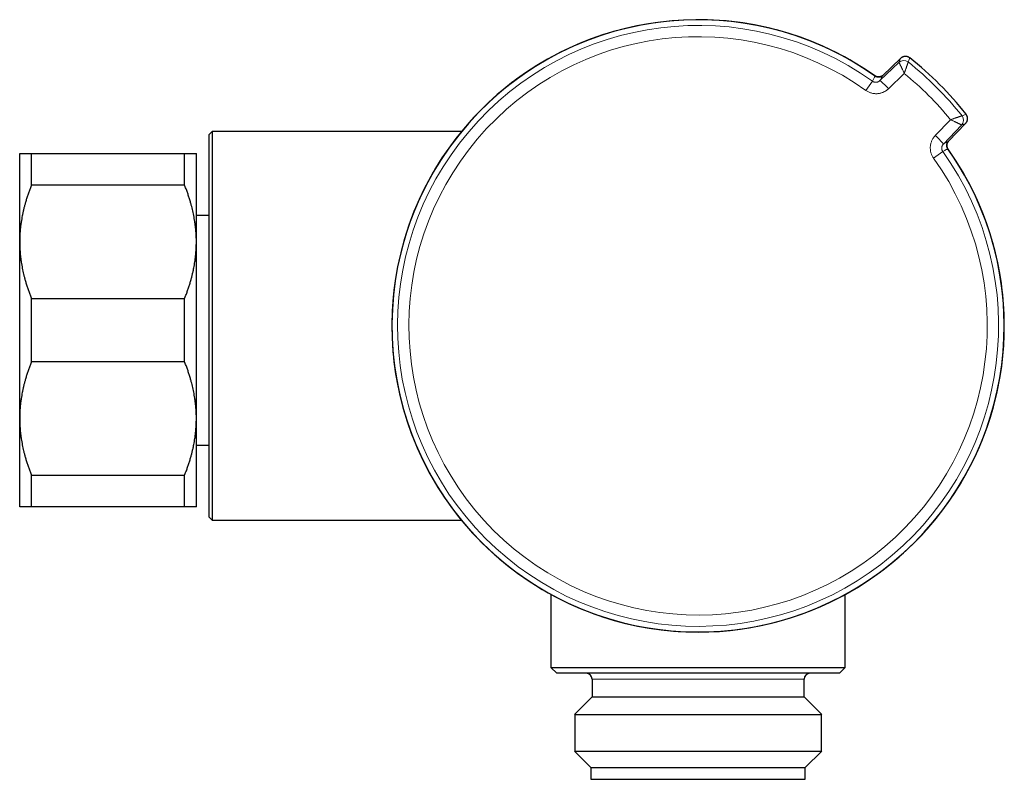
# Model space of a CAD drawing. Header units: millimetres. Extents: x 8 to 686, y 12 to 353.
# Tile 11 of 11: x 580 to 664, y 288 to 353. Entities that reach past the tile are written whole.
import ezdxf

# ---------------------------------------------------------------- set-up
doc = ezdxf.new("R2010")
doc.units = ezdxf.units.MM

msp = doc.modelspace()

# ---------------------------------------------------------------- linework, layer by layer
at = {"color": 7, "linetype": 'Continuous', "lineweight": 30}
for p, q in [((654.906, 349.702), (653.394, 348.242)), ((654.906, 349.702), (653.394, 348.242)), ((654.906, 349.702), (654.906, 349.702)), ((653.394, 348.242), (653.394, 348.242)), ((658.969, 342.667), (660.429, 344.179)), ((658.969, 342.667), (660.429, 344.179)), ((660.429, 344.179), (660.429, 344.179)), ((596.468, 343.491), (596.218, 343.241)), ((596.218, 310.741), (596.218, 343.241)), ((617.624, 343.491), (596.468, 343.491)), ((596.468, 343.491), (596.468, 310.491)), ((617.624, 343.491), (617.624, 343.491)), ((658.969, 342.667), (658.969, 342.667)), ((580.121, 334.126), (580.121, 341.626)), ((581.121, 338.948), (581.121, 341.626)), ((581.121, 341.626), (594.121, 341.626)), ((594.121, 338.948), (594.121, 341.626)), ((595.121, 334.126), (595.121, 341.626)), ((594.121, 338.948), (581.121, 338.948)), ((596.218, 336.376), (595.121, 336.376)), ((580.121, 319.126), (580.121, 334.126)), ((595.121, 319.126), (595.121, 334.126)), ((581.121, 323.948), (581.121, 329.304)), ((581.121, 329.304), (594.121, 329.304)), ((594.121, 323.948), (594.121, 329.304)), ((594.121, 323.948), (581.121, 323.948)), ((580.121, 311.626), (580.121, 319.126)), ((595.121, 311.626), (595.121, 319.126)), ((595.121, 316.876), (596.218, 316.876)), ((581.121, 314.304), (594.121, 314.304)), ((581.121, 311.626), (581.121, 314.304)), ((594.121, 311.626), (594.121, 314.304)), ((594.121, 311.626), (581.121, 311.626)), ((596.218, 310.741), (596.468, 310.491)), ((596.468, 310.491), (617.624, 310.491)), ((625.218, 304.193), (625.218, 297.991)), ((650.218, 297.991), (650.218, 304.193)), ((625.218, 297.991), (625.718, 297.491)), ((625.218, 297.991), (636.884, 297.991)), ((636.884, 297.991), (650.218, 297.991)), ((649.718, 297.491), (650.218, 297.991)), ((636.917, 297.491), (625.718, 297.491)), ((628.718, 296.991), (628.718, 295.491)), ((649.718, 297.491), (636.917, 297.491)), ((646.718, 295.491), (646.718, 296.991)), ((628.718, 295.491), (627.218, 293.991)), ((628.718, 295.491), (646.718, 295.491)), ((648.218, 293.991), (646.718, 295.491)), ((627.218, 293.991), (648.218, 293.991)), ((627.241, 293.991), (627.241, 290.891)), ((648.196, 290.891), (648.196, 293.991)), ((627.218, 290.891), (628.618, 289.491)), ((627.218, 290.891), (648.218, 290.891)), ((646.818, 289.491), (648.218, 290.891)), ((628.618, 289.491), (628.618, 288.491)), ((628.618, 289.491), (646.818, 289.491)), ((646.818, 288.491), (646.818, 289.491)), ((628.618, 288.491), (646.818, 288.491))]:
    msp.add_line(p, q, dxfattribs=at)
at = {"color": 252, "linetype": 'Continuous', "lineweight": 0}
for p, q in [((654.76, 349.362), (654.906, 349.702)), ((655.695, 349.741), (655.695, 349.741)), ((653.161, 347.817), (654.76, 349.362)), ((654.761, 349.362), (654.76, 349.362)), ((655.55, 349.4), (655.551, 349.4)), ((651.964, 346.985), (652.523, 347.769)), ((652.758, 348.193), (652.758, 348.193)), ((655.225, 348.428), (653.88, 347.128)), ((657.856, 343.152), (659.155, 344.498)), ((660.127, 344.823), (660.127, 344.823)), ((660.468, 344.968), (660.468, 344.968)), ((660.089, 344.033), (658.545, 342.433)), ((660.429, 344.179), (660.089, 344.033)), ((660.089, 344.033), (660.089, 344.034)), ((658.921, 342.03), (658.921, 342.03)), ((657.713, 341.237), (658.496, 341.795)), ((637.118, 296.991), (628.718, 296.991)), ((646.718, 296.991), (637.118, 296.991))]:
    msp.add_line(p, q, dxfattribs=at)
at = {"color": 252, "linetype": 'Continuous', "lineweight": 0, "flags": 128}
for points in [[(655.695, 349.741), (655.692, 349.735), (655.676, 349.695), (655.608, 349.535), (655.55, 349.4)], [(660.127, 344.823), (660.129, 344.824), (660.169, 344.841), (660.329, 344.909), (660.468, 344.968)]]:
    msp.add_lwpolyline(points, dxfattribs=at)
at = {"color": 7, "linetype": 'Continuous', "lineweight": 30}
for centre, radius, start, end in [((637.718, 326.991), 26, 54.52659, 270), ((637.718, 326.991), 25.995, 54.65122, 315), ((637.718, 326.991), 28.996, 38.31529, 51.68471), ((637.718, 326.991), 26, 270, 35.47573), ((637.718, 326.991), 25.995, 315, 35.34878), ((628.218, 296.991), 0.5, 0, 90), ((647.218, 296.991), 0.5, 90, 180)]:
    msp.add_arc(centre, radius, start, end, dxfattribs=at)
at = {"color": 252, "linetype": 'Continuous', "lineweight": 0}
for centre, radius, start, end in [((637.718, 326.991), 25.995, 54.65122, 35.34878), ((637.718, 326.991), 25.513, 54.52984, 35.47016), ((637.718, 326.991), 24.551, 54.52984, 35.47016), ((655.177, 348.93), 0.6, 51.48939, 133.99733), ((655.177, 348.93), 0.6, 51.53353, 133.92434), ((637.718, 326.991), 28.996, 38.31529, 51.68471), ((637.718, 326.991), 28.638, 38.51191, 51.48809), ((649.057, 342.812), 6.472, 41.82605, 50.64998), ((637.718, 326.991), 27.678, 39.23801, 50.76199), ((659.657, 344.45), 0.6, 316.07566, 38.46647), ((659.658, 344.449), 0.6, 316.00267, 38.51061), ((653.54, 338.329), 6.472, 39.35002, 48.17395)]:
    msp.add_arc(centre, radius, start, end, dxfattribs=at)
at = {"color": 7, "linetype": 'Continuous', "lineweight": 30}
for points, knots in [([(655.061, 349.809), (655.051, 349.804), (655.025, 349.792), (654.986, 349.767), (654.944, 349.737), (654.919, 349.714), (654.906, 349.702)], [0, 0, 0, 0, 0.1824967, 0.4532299, 0.723963, 1, 1, 1, 1]), ([(655.695, 349.741), (655.692, 349.743), (655.678, 349.754), (655.653, 349.771), (655.619, 349.792), (655.584, 349.811), (655.547, 349.827), (655.51, 349.841), (655.471, 349.852), (655.433, 349.86), (655.393, 349.866), (655.353, 349.87), (655.313, 349.87), (655.273, 349.868), (655.234, 349.864), (655.195, 349.857), (655.156, 349.847), (655.117, 349.834), (655.086, 349.822), (655.068, 349.813), (655.061, 349.81)], [0, 0, 0, 0, 0.018226, 0.077005, 0.13571, 0.195014, 0.254871, 0.31512, 0.373997, 0.432658, 0.491921, 0.551743, 0.611999, 0.670987, 0.729605, 0.788827, 0.848613, 0.908864, 0.967978, 1, 1, 1, 1]), ([(653.318, 348.201), (653.311, 348.197), (653.293, 348.187), (653.261, 348.174), (653.223, 348.16), (653.184, 348.149), (653.145, 348.14), (653.106, 348.134), (653.066, 348.131), (653.027, 348.13), (652.987, 348.132), (652.947, 348.137), (652.908, 348.144), (652.869, 348.154), (652.831, 348.167), (652.794, 348.182), (652.765, 348.195), (652.748, 348.205), (652.742, 348.208)], [0, 0, 0, 0, 0.038172, 0.105007, 0.172072, 0.239125, 0.305868, 0.372094, 0.437742, 0.503589, 0.569851, 0.636522, 0.703385, 0.770203, 0.836648, 0.902473, 0.967966, 1, 1, 1, 1]), ([(653.394, 348.242), (653.383, 348.231), (653.36, 348.211), (653.323, 348.183), (653.282, 348.159), (653.241, 348.14), (653.2, 348.125), (653.16, 348.114), (653.118, 348.106), (653.076, 348.101), (653.034, 348.101), (652.992, 348.104), (652.95, 348.11), (652.909, 348.12), (652.869, 348.133), (652.831, 348.15), (652.793, 348.169), (652.769, 348.185), (652.758, 348.193)], [0, 0, 0, 0, 0.066125, 0.132251, 0.200732, 0.269214, 0.329243, 0.389272, 0.451046, 0.512819, 0.572845, 0.632871, 0.694641, 0.756411, 0.816436, 0.876461, 0.938231, 1, 1, 1, 1]), ([(653.282, 348.16), (653.272, 348.155), (653.252, 348.145), (653.219, 348.131), (653.184, 348.12), (653.148, 348.111), (653.112, 348.105), (653.076, 348.102), (653.04, 348.101), (653.004, 348.103), (652.968, 348.107), (652.932, 348.114), (652.896, 348.124), (652.862, 348.136), (652.829, 348.151), (652.797, 348.168), (652.773, 348.182), (652.761, 348.192), (652.758, 348.194)], [0, 0, 0, 0, 0.058969, 0.125448, 0.192042, 0.258397, 0.324168, 0.38918, 0.454332, 0.520056, 0.58625, 0.652618, 0.718823, 0.784444, 0.849272, 0.914648, 0.98054, 1, 1, 1, 1]), ([(653.318, 348.201), (653.322, 348.203), (653.342, 348.213), (653.375, 348.234), (653.416, 348.264), (653.441, 348.287), (653.454, 348.299)], [0, 0, 0, 0, 0.091846, 0.389504, 0.693634, 1, 1, 1, 1]), ([(660.527, 344.314), (660.528, 344.315), (660.535, 344.328), (660.547, 344.353), (660.562, 344.39), (660.574, 344.428), (660.584, 344.467), (660.591, 344.506), (660.596, 344.546), (660.598, 344.586), (660.597, 344.626), (660.594, 344.665), (660.588, 344.705), (660.579, 344.744), (660.568, 344.783), (660.555, 344.82), (660.538, 344.856), (660.52, 344.892), (660.499, 344.926), (660.482, 344.95), (660.472, 344.962), (660.471, 344.964)], [0, 0, 0, 0, 0.005037, 0.063774, 0.121172, 0.178361, 0.236137, 0.294457, 0.353201, 0.410707, 0.467854, 0.52559, 0.583875, 0.642613, 0.700243, 0.757347, 0.815042, 0.873292, 0.931998, 0.989784, 1, 1, 1, 1]), ([(660.429, 344.179), (660.444, 344.195), (660.474, 344.229), (660.506, 344.275), (660.522, 344.305), (660.527, 344.315)], [0, 0, 0, 0, 0.401454, 0.804188, 1, 1, 1, 1]), ([(660.536, 344.332), (660.531, 344.322), (660.525, 344.308), (660.517, 344.296), (660.515, 344.292)], [0, 0, 0, 0, 0.7200355, 1, 1, 1, 1]), ([(658.921, 342.03), (658.916, 342.038), (658.904, 342.055), (658.887, 342.083), (658.871, 342.116), (658.858, 342.149), (658.847, 342.184), (658.838, 342.22), (658.832, 342.256), (658.829, 342.293), (658.828, 342.329), (658.83, 342.365), (658.835, 342.401), (658.842, 342.437), (658.852, 342.472), (658.865, 342.506), (658.877, 342.535), (658.886, 342.551), (658.889, 342.556)], [0, 0, 0, 0, 0.048356, 0.113666, 0.178233, 0.243278, 0.309072, 0.375308, 0.441659, 0.507774, 0.573309, 0.63809, 0.703013, 0.768502, 0.834461, 0.900594, 0.966567, 1, 1, 1, 1]), ([(658.936, 342.015), (658.934, 342.018), (658.925, 342.033), (658.912, 342.061), (658.896, 342.097), (658.884, 342.135), (658.873, 342.174), (658.866, 342.213), (658.86, 342.253), (658.858, 342.293), (658.858, 342.333), (658.861, 342.372), (658.866, 342.412), (658.875, 342.451), (658.885, 342.489), (658.899, 342.527), (658.913, 342.561), (658.924, 342.583), (658.929, 342.592)], [0, 0, 0, 0, 0.019499, 0.085174, 0.150766, 0.216975, 0.283655, 0.350566, 0.417465, 0.484057, 0.550131, 0.615629, 0.681327, 0.747442, 0.813965, 0.880681, 0.947354, 1, 1, 1, 1]), ([(658.889, 342.556), (658.893, 342.563), (658.905, 342.587), (658.931, 342.625), (658.956, 342.653), (658.969, 342.667)], [0, 0, 0, 0, 0.178672, 0.589989, 1, 1, 1, 1]), ([(659.027, 342.726), (659.014, 342.713), (658.99, 342.686), (658.958, 342.641), (658.937, 342.61), (658.929, 342.592), (658.929, 342.592)], [0, 0, 0, 0, 0.327617, 0.655235, 0.994327, 1, 1, 1, 1]), ([(580.121, 341.626), (580.122, 341.626), (580.124, 341.626), (580.138, 341.626), (580.161, 341.626), (580.193, 341.626), (580.232, 341.626), (580.276, 341.626), (580.323, 341.626), (580.376, 341.626), (580.434, 341.626), (580.497, 341.626), (580.572, 341.626), (580.661, 341.626), (580.764, 341.626), (580.876, 341.626), (580.994, 341.626), (581.079, 341.626), (581.121, 341.626)], [0, 0, 0, 0, 0.065449, 0.130926, 0.196415, 0.261894, 0.327345, 0.382403, 0.437466, 0.492525, 0.54654, 0.60056, 0.654576, 0.723644, 0.792733, 0.861832, 0.930927, 1, 1, 1, 1]), ([(594.121, 341.626), (594.161, 341.626), (594.242, 341.626), (594.355, 341.626), (594.461, 341.626), (594.561, 341.626), (594.648, 341.626), (594.724, 341.626), (594.79, 341.626), (594.851, 341.626), (594.905, 341.626), (594.954, 341.626), (595, 341.626), (595.042, 341.626), (595.077, 341.626), (595.102, 341.626), (595.118, 341.626), (595.12, 341.626), (595.121, 341.626)], [0, 0, 0, 0, 0.065617, 0.131252, 0.19689, 0.262521, 0.328134, 0.383158, 0.438187, 0.493212, 0.547625, 0.602042, 0.656455, 0.725142, 0.793864, 0.862595, 0.931314, 1, 1, 1, 1]), ([(581.121, 338.948), (581.081, 338.846), (581, 338.642), (580.887, 338.334), (580.781, 338.025), (580.681, 337.713), (580.594, 337.417), (580.518, 337.137), (580.451, 336.872), (580.391, 336.607), (580.337, 336.342), (580.288, 336.078), (580.242, 335.789), (580.2, 335.477), (580.165, 335.14), (580.14, 334.802), (580.124, 334.464), (580.122, 334.239), (580.121, 334.126)], [0, 0, 0, 0, 0.065617, 0.131252, 0.19689, 0.262521, 0.328134, 0.383158, 0.438187, 0.493212, 0.547625, 0.602042, 0.656455, 0.725142, 0.793864, 0.862595, 0.931314, 1, 1, 1, 1]), ([(595.121, 334.126), (595.121, 334.182), (595.12, 334.342), (595.112, 334.605), (595.095, 334.917), (595.068, 335.228), (595.034, 335.538), (594.993, 335.831), (594.948, 336.107), (594.901, 336.366), (594.847, 336.622), (594.789, 336.876), (594.727, 337.127), (594.653, 337.401), (594.566, 337.696), (594.466, 338.012), (594.358, 338.326), (594.243, 338.638), (594.162, 338.845), (594.121, 338.948)], [0, 0, 0, 0, 0.034083, 0.097391, 0.160725, 0.224069, 0.287405, 0.350714, 0.403934, 0.457159, 0.510379, 0.562664, 0.614953, 0.667239, 0.733776, 0.800332, 0.866897, 0.933458, 1, 1, 1, 1]), ([(580.121, 334.126), (580.121, 334.07), (580.122, 333.91), (580.13, 333.647), (580.147, 333.335), (580.173, 333.024), (580.208, 332.714), (580.248, 332.421), (580.293, 332.145), (580.341, 331.886), (580.394, 331.63), (580.452, 331.376), (580.515, 331.124), (580.589, 330.851), (580.676, 330.556), (580.776, 330.24), (580.884, 329.926), (580.998, 329.614), (581.08, 329.407), (581.121, 329.304)], [0, 0, 0, 0, 0.034083, 0.097391, 0.160725, 0.224069, 0.287405, 0.350714, 0.403934, 0.457159, 0.510379, 0.562664, 0.614953, 0.667239, 0.733776, 0.800332, 0.866897, 0.933458, 1, 1, 1, 1]), ([(594.121, 329.304), (594.161, 329.406), (594.242, 329.61), (594.355, 329.918), (594.461, 330.227), (594.561, 330.539), (594.648, 330.835), (594.724, 331.115), (594.79, 331.38), (594.851, 331.645), (594.905, 331.91), (594.954, 332.174), (595, 332.463), (595.042, 332.775), (595.077, 333.112), (595.102, 333.45), (595.118, 333.788), (595.12, 334.013), (595.121, 334.126)], [0, 0, 0, 0, 0.065617, 0.131252, 0.19689, 0.262521, 0.328134, 0.383158, 0.438187, 0.493212, 0.547625, 0.602042, 0.656455, 0.725142, 0.793864, 0.862595, 0.931314, 1, 1, 1, 1]), ([(581.121, 323.948), (581.081, 323.846), (581, 323.642), (580.887, 323.334), (580.781, 323.025), (580.681, 322.713), (580.594, 322.417), (580.518, 322.137), (580.451, 321.872), (580.391, 321.607), (580.337, 321.342), (580.288, 321.078), (580.242, 320.789), (580.2, 320.477), (580.165, 320.14), (580.14, 319.802), (580.124, 319.464), (580.122, 319.239), (580.121, 319.126)], [0, 0, 0, 0, 0.065617, 0.131252, 0.19689, 0.262521, 0.328134, 0.383158, 0.438187, 0.493212, 0.547625, 0.602042, 0.656455, 0.725142, 0.793864, 0.862595, 0.931314, 1, 1, 1, 1]), ([(595.121, 319.126), (595.121, 319.182), (595.12, 319.342), (595.112, 319.605), (595.095, 319.917), (595.068, 320.228), (595.034, 320.538), (594.993, 320.831), (594.948, 321.107), (594.901, 321.366), (594.847, 321.622), (594.789, 321.876), (594.727, 322.127), (594.653, 322.401), (594.566, 322.696), (594.466, 323.012), (594.358, 323.326), (594.243, 323.638), (594.162, 323.845), (594.121, 323.948)], [0, 0, 0, 0, 0.034083, 0.097391, 0.160725, 0.224069, 0.287405, 0.350714, 0.403934, 0.457159, 0.510379, 0.562664, 0.614953, 0.667239, 0.733776, 0.800332, 0.866897, 0.933458, 1, 1, 1, 1]), ([(580.121, 319.126), (580.121, 319.07), (580.122, 318.91), (580.13, 318.647), (580.147, 318.335), (580.173, 318.024), (580.208, 317.714), (580.248, 317.421), (580.293, 317.145), (580.341, 316.886), (580.394, 316.63), (580.452, 316.376), (580.515, 316.124), (580.589, 315.851), (580.676, 315.556), (580.776, 315.24), (580.884, 314.926), (580.998, 314.614), (581.08, 314.407), (581.121, 314.304)], [0, 0, 0, 0, 0.034083, 0.097391, 0.160725, 0.224069, 0.287405, 0.350714, 0.403934, 0.457159, 0.510379, 0.562664, 0.614953, 0.667239, 0.733776, 0.800332, 0.866897, 0.933458, 1, 1, 1, 1]), ([(594.121, 314.304), (594.161, 314.406), (594.242, 314.61), (594.355, 314.918), (594.461, 315.227), (594.561, 315.539), (594.648, 315.835), (594.724, 316.115), (594.79, 316.38), (594.851, 316.645), (594.905, 316.91), (594.954, 317.174), (595, 317.463), (595.042, 317.775), (595.077, 318.112), (595.102, 318.45), (595.118, 318.788), (595.12, 319.013), (595.121, 319.126)], [0, 0, 0, 0, 0.065617, 0.131252, 0.19689, 0.262521, 0.328134, 0.383158, 0.438187, 0.493212, 0.547625, 0.602042, 0.656455, 0.725142, 0.793864, 0.862595, 0.931314, 1, 1, 1, 1]), ([(581.121, 311.626), (581.081, 311.626), (581, 311.626), (580.887, 311.626), (580.781, 311.626), (580.681, 311.626), (580.594, 311.626), (580.518, 311.626), (580.451, 311.626), (580.391, 311.626), (580.337, 311.626), (580.288, 311.626), (580.242, 311.626), (580.2, 311.626), (580.165, 311.626), (580.14, 311.626), (580.124, 311.626), (580.122, 311.626), (580.121, 311.626)], [0, 0, 0, 0, 0.0656167, 0.1312516, 0.1968903, 0.2625206, 0.3281335, 0.3831583, 0.4381873, 0.4932116, 0.5476246, 0.6020424, 0.656455, 0.7251424, 0.7938638, 0.8625954, 0.9313145, 1, 1, 1, 1]), ([(595.121, 311.626), (595.12, 311.626), (595.118, 311.626), (595.104, 311.626), (595.081, 311.626), (595.049, 311.626), (595.01, 311.626), (594.966, 311.626), (594.919, 311.626), (594.866, 311.626), (594.808, 311.626), (594.744, 311.626), (594.669, 311.626), (594.581, 311.626), (594.478, 311.626), (594.366, 311.626), (594.248, 311.626), (594.163, 311.626), (594.121, 311.626)], [0, 0, 0, 0, 0.065449, 0.130926, 0.196415, 0.261894, 0.327345, 0.382403, 0.437466, 0.492525, 0.54654, 0.60056, 0.654576, 0.723644, 0.792733, 0.861832, 0.930927, 1, 1, 1, 1])]:
    msp.add_open_spline(points, degree=3, knots=knots, dxfattribs=at)
at = {"color": 252, "linetype": 'Continuous', "lineweight": 0}
for points, knots in [([(655.695, 349.741), (655.682, 349.751), (655.655, 349.771), (655.612, 349.797), (655.566, 349.819), (655.519, 349.838), (655.471, 349.852), (655.421, 349.863), (655.371, 349.869), (655.32, 349.871), (655.269, 349.868), (655.22, 349.862), (655.17, 349.851), (655.121, 349.836), (655.085, 349.822), (655.066, 349.812), (655.061, 349.809)], [0, 0, 0, 0, 0.074181, 0.148361, 0.224697, 0.301032, 0.375213, 0.449393, 0.525729, 0.602064, 0.676244, 0.750424, 0.826759, 0.903094, 0.977276, 1, 1, 1, 1]), ([(655.225, 348.428), (655.224, 348.43), (655.21, 348.462), (655.181, 348.525), (655.139, 348.616), (655.097, 348.706), (655.057, 348.792), (655.018, 348.872), (654.982, 348.948), (654.947, 349.02), (654.916, 349.083), (654.889, 349.137), (654.865, 349.182), (654.844, 349.224), (654.825, 349.259), (654.81, 349.287), (654.797, 349.311), (654.785, 349.33), (654.775, 349.346), (654.766, 349.358), (654.763, 349.361), (654.761, 349.362)], [0, 0, 0, 0, 0.0041054, 0.0678748, 0.1316436, 0.1975825, 0.2635195, 0.3243469, 0.3851723, 0.448046, 0.5109167, 0.5606807, 0.6104434, 0.6614468, 0.7124488, 0.7557523, 0.7990552, 0.8432447, 0.8874336, 0.9434715, 1, 1, 1, 1]), ([(655.551, 349.4), (655.551, 349.398), (655.551, 349.396), (655.547, 349.383), (655.543, 349.366), (655.537, 349.346), (655.529, 349.322), (655.52, 349.292), (655.508, 349.256), (655.495, 349.213), (655.479, 349.165), (655.461, 349.109), (655.439, 349.045), (655.414, 348.971), (655.387, 348.892), (655.358, 348.807), (655.328, 348.719), (655.296, 348.626), (655.262, 348.531), (655.238, 348.464), (655.226, 348.43), (655.225, 348.428)], [0, 0, 0, 0, 0.056011, 0.112515, 0.155803, 0.199091, 0.243276, 0.28746, 0.337223, 0.386986, 0.438006, 0.489028, 0.54986, 0.610695, 0.673602, 0.736512, 0.800267, 0.864024, 0.92996, 0.995897, 1, 1, 1, 1]), ([(652.523, 347.769), (652.546, 347.808), (652.594, 347.886), (652.655, 347.995), (652.711, 348.099), (652.742, 348.162), (652.758, 348.193)], [0, 0, 0, 0, 0.247287, 0.494575, 0.747287, 1, 1, 1, 1]), ([(652.523, 347.769), (652.534, 347.761), (652.557, 347.746), (652.594, 347.726), (652.633, 347.709), (652.673, 347.695), (652.714, 347.685), (652.755, 347.679), (652.798, 347.676), (652.84, 347.676), (652.882, 347.681), (652.923, 347.688), (652.964, 347.699), (653.005, 347.714), (653.046, 347.733), (653.087, 347.757), (653.125, 347.785), (653.149, 347.806), (653.161, 347.817)], [0, 0, 0, 0, 0.059549, 0.119098, 0.180418, 0.241737, 0.301426, 0.361115, 0.422561, 0.484008, 0.543963, 0.603918, 0.66561, 0.727302, 0.794281, 0.861261, 0.93063, 1, 1, 1, 1]), ([(653.394, 348.242), (653.379, 348.21), (653.348, 348.147), (653.292, 348.043), (653.231, 347.934), (653.184, 347.856), (653.161, 347.817)], [0, 0, 0, 0, 0.253148, 0.506296, 0.753148, 1, 1, 1, 1]), ([(653.88, 347.128), (653.857, 347.107), (653.812, 347.065), (653.74, 347.008), (653.663, 346.954), (653.582, 346.904), (653.498, 346.859), (653.402, 346.816), (653.293, 346.776), (653.172, 346.743), (653.047, 346.72), (652.92, 346.707), (652.794, 346.706), (652.668, 346.714), (652.542, 346.734), (652.419, 346.764), (652.299, 346.804), (652.183, 346.854), (652.071, 346.913), (652, 346.961), (651.964, 346.985)], [0, 0, 0, 0, 0.044392, 0.088827, 0.133219, 0.179218, 0.225263, 0.271262, 0.331147, 0.391032, 0.452652, 0.514272, 0.574119, 0.633966, 0.695549, 0.757132, 0.81698, 0.876827, 0.938413, 1, 1, 1, 1]), ([(660.127, 344.823), (660.126, 344.823), (660.123, 344.823), (660.109, 344.82), (660.088, 344.813), (660.058, 344.805), (660.019, 344.792), (659.969, 344.777), (659.909, 344.757), (659.842, 344.735), (659.771, 344.711), (659.697, 344.686), (659.618, 344.659), (659.533, 344.631), (659.445, 344.6), (659.352, 344.568), (659.257, 344.534), (659.191, 344.511), (659.157, 344.499), (659.155, 344.498)], [0, 0, 0, 0, 0.056263, 0.112528, 0.17079, 0.229189, 0.287459, 0.35457, 0.421874, 0.489001, 0.550738, 0.612733, 0.674743, 0.736498, 0.801208, 0.86619, 0.931178, 0.995896, 1, 1, 1, 1]), ([(660.089, 344.034), (660.088, 344.035), (660.086, 344.039), (660.073, 344.048), (660.052, 344.061), (660.024, 344.077), (659.986, 344.098), (659.939, 344.123), (659.881, 344.153), (659.817, 344.185), (659.749, 344.219), (659.677, 344.254), (659.601, 344.29), (659.52, 344.329), (659.435, 344.369), (659.345, 344.411), (659.254, 344.453), (659.19, 344.482), (659.157, 344.497), (659.155, 344.498)], [0, 0, 0, 0, 0.056289, 0.112579, 0.170855, 0.229267, 0.28755, 0.35465, 0.421942, 0.489057, 0.550771, 0.612746, 0.674733, 0.736466, 0.801183, 0.866173, 0.931168, 0.995894, 1, 1, 1, 1]), ([(660.527, 344.315), (660.532, 344.325), (660.549, 344.354), (660.568, 344.408), (660.586, 344.473), (660.596, 344.54), (660.599, 344.607), (660.594, 344.674), (660.581, 344.741), (660.561, 344.805), (660.534, 344.867), (660.503, 344.922), (660.479, 344.954), (660.468, 344.968)], [0, 0, 0, 0, 0.049743, 0.146851, 0.244269, 0.341378, 0.438484, 0.535901, 0.633007, 0.730111, 0.827524, 0.924628, 1, 1, 1, 1]), ([(657.713, 341.237), (657.692, 341.268), (657.65, 341.33), (657.596, 341.428), (657.548, 341.531), (657.509, 341.636), (657.476, 341.749), (657.452, 341.868), (657.437, 341.994), (657.432, 342.121), (657.439, 342.248), (657.456, 342.374), (657.484, 342.498), (657.522, 342.619), (657.57, 342.736), (657.627, 342.849), (657.695, 342.957), (657.77, 343.059), (657.827, 343.121), (657.856, 343.152)], [0, 0, 0, 0, 0.053759, 0.107745, 0.161808, 0.215794, 0.269553, 0.330298, 0.39126, 0.452222, 0.512967, 0.573767, 0.634785, 0.695803, 0.756604, 0.817345, 0.878303, 0.93926, 1, 1, 1, 1]), ([(658.545, 342.433), (658.532, 342.419), (658.507, 342.391), (658.475, 342.345), (658.449, 342.295), (658.428, 342.242), (658.413, 342.188), (658.405, 342.132), (658.403, 342.076), (658.407, 342.019), (658.418, 341.962), (658.436, 341.904), (658.462, 341.847), (658.485, 341.813), (658.496, 341.795)], [0, 0, 0, 0, 0.081516, 0.163285, 0.244798, 0.326056, 0.40757, 0.488823, 0.569708, 0.650851, 0.731731, 0.821035, 0.910698, 1, 1, 1, 1]), ([(658.921, 342.03), (658.889, 342.015), (658.826, 341.984), (658.723, 341.928), (658.614, 341.866), (658.535, 341.819), (658.496, 341.795)], [0, 0, 0, 0, 0.252713, 0.505425, 0.752713, 1, 1, 1, 1]), ([(658.545, 342.433), (658.584, 342.457), (658.662, 342.504), (658.771, 342.565), (658.874, 342.621), (658.937, 342.651), (658.969, 342.667)], [0, 0, 0, 0, 0.246852, 0.493704, 0.746852, 1, 1, 1, 1]), ([(658.921, 342.03), (658.909, 342.047), (658.887, 342.082), (658.861, 342.139), (658.843, 342.196), (658.832, 342.254), (658.828, 342.31), (658.83, 342.366), (658.838, 342.422), (658.853, 342.476), (658.87, 342.521), (658.884, 342.547), (658.889, 342.556)], [0, 0, 0, 0, 0.111688, 0.223811, 0.335498, 0.436626, 0.538077, 0.639205, 0.74034, 0.841798, 0.942934, 1, 1, 1, 1])]:
    msp.add_open_spline(points, degree=3, knots=knots, dxfattribs=at)

doc.saveas('drawing.dxf')
